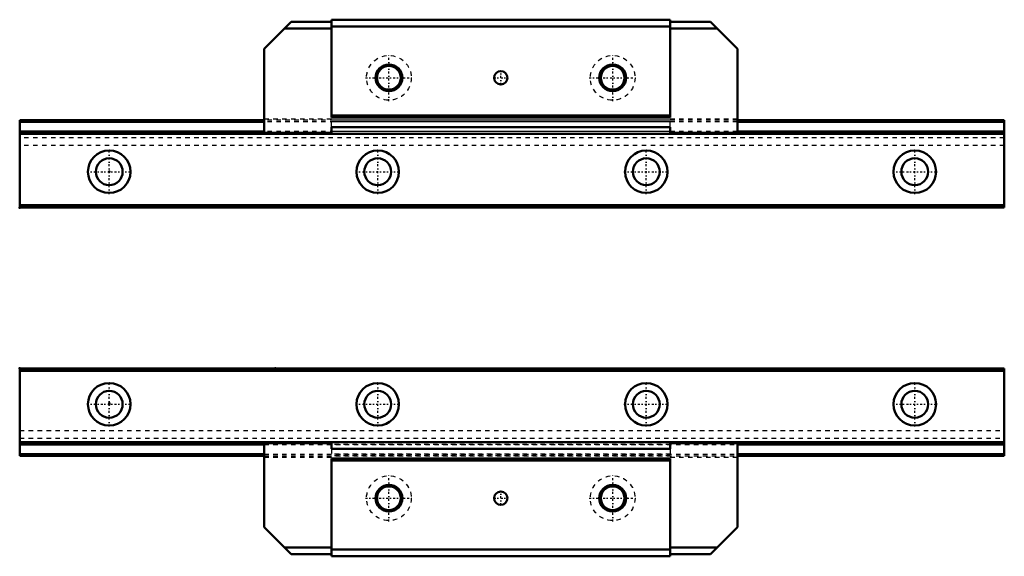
# Model space of a CAD drawing. Header units: millimetres. Extents: x -20 to 200, y -34 to 86.
import ezdxf

# ---------------------------------------------------------------- set-up
doc = ezdxf.new("R2010")
doc.units = ezdxf.units.MM
doc.linetypes.add('Center', pattern=[1.5, 0.45, -0.5, 0.05, -0.5])
doc.linetypes.add('Dashed', pattern=[2, 1, -1])
for name, color, linetype, lineweight in [('2d ConnectionPoints', 7, 'Continuous', 50), ('AM_0', 7, 'Continuous', 50), ('AM_7', 7, 'Center', 25), ('AM_9', 6, 'Dashed', 25)]:
    doc.layers.add(name, color=color, linetype=linetype, lineweight=lineweight)

# ---------------------------------------------------------------- blocks, each defined once
blk = doc.blocks.new('1_HR2042T_Slider2_0_in_HR2042T_220L_G20_52_57_15_0_0_0_4')
at = {"layer": 'AM_0'}
for p, q in [((125.35, 86), (49.65, 86)), ((49.65, 86), (49.65, 64.1)), ((125.35, 86), (125.35, 64.1)), ((40.66, 85.51), (34.65, 79.5)), ((39.16, 84.01), (49.65, 84.01)), ((40.66, 85.51), (49.65, 85.51)), ((125.35, 84.5), (49.65, 84.5)), ((125.35, 85.51), (134.34, 85.51)), ((125.35, 84.01), (135.84, 84.01)), ((140.35, 79.5), (134.34, 85.51)), ((34.65, 79.5), (34.65, 60.51)), ((140.35, 79.5), (140.35, 60.51)), ((125.35, 64.6), (49.65, 64.6)), ((125.35, 64.1), (49.65, 64.1)), ((49.65, 62), (49.65, 60.5)), ((125.35, 62), (49.65, 62)), ((125.35, 62), (125.35, 60.5)), ((34.65, 60.71), (49.65, 60.71)), ((34.65, 60.51), (49.65, 60.51)), ((125.35, 60.5), (49.65, 60.5)), ((125.35, 60.71), (140.35, 60.71)), ((125.35, 60.51), (140.35, 60.51))]:
    blk.add_line(p, q, dxfattribs=at)
for centre, radius in [((62.5, 73), 3), ((62.5, 73), 2.65), ((112.5, 73), 3), ((112.5, 73), 2.65), ((87.5, 73), 1.5)]:
    blk.add_circle(centre, radius, dxfattribs=at)
at = {"layer": 'AM_7'}
for p, q in [((62.5, 67.75), (62.5, 78.25)), ((112.5, 67.75), (112.5, 78.25)), ((57.25, 73), (67.75, 73)), ((85.92, 73), (89.08, 73)), ((87.5, 71.42), (87.5, 74.58)), ((107.25, 73), (117.75, 73))]:
    blk.add_line(p, q, dxfattribs=at)
at = {"layer": 'AM_9'}
for p, q in [((34.65, 63.81), (49.65, 63.81)), ((49.65, 62), (49.65, 63.81)), ((125.35, 63.81), (140.35, 63.81)), ((125.35, 62), (125.35, 63.81)), ((125.35, 63.5), (49.65, 63.5)), ((125.35, 63.18), (49.65, 63.18)), ((125.35, 61.02), (49.65, 61.02))]:
    blk.add_line(p, q, dxfattribs=at)
for centre in [(62.5, 73), (112.5, 73)]:
    blk.add_circle(centre, 5, dxfattribs=at)
blk = doc.blocks.new('2_HR2042T122020_Rail_2_0_in_HR2042T_220L_G20_52_57_15_0_0_0_4')
at = {"layer": 'AM_0'}
for p, q in [((34.65, 63.5), (-20, 63.5)), ((-20, 63.5), (-20, 44)), ((34.65, 63.18), (-20, 63.18)), ((200, 63.5), (140.35, 63.5)), ((200, 63.18), (140.35, 63.18)), ((200, 63.5), (200, 44)), ((34.65, 61.02), (-20, 61.02)), ((49.65, 60.5), (-20, 60.5)), ((200, 60.5), (125.35, 60.5)), ((200, 61.02), (140.35, 61.02)), ((200, 44.5), (-20, 44.5)), ((200, 44), (-20, 44))]:
    blk.add_line(p, q, dxfattribs=at)
for centre, radius in [((0, 52), 4.75), ((60, 52), 4.75), ((120, 52), 4.75), ((180, 52), 4.75), ((0, 52), 3), ((60, 52), 3), ((120, 52), 3), ((180, 52), 3)]:
    blk.add_circle(centre, radius, dxfattribs=at)
at = {"layer": 'AM_7'}
for p, q in [((0, 47.01), (0, 56.99)), ((60, 47.01), (60, 56.99)), ((120, 47.01), (120, 56.99)), ((180, 47.01), (180, 56.99)), ((-4.99, 52), (4.99, 52)), ((55.01, 52), (64.99, 52)), ((115.01, 52), (124.99, 52)), ((175.01, 52), (184.99, 52))]:
    blk.add_line(p, q, dxfattribs=at)
at = {"layer": 'AM_9'}
for p, q in [((140.35, 63.5), (34.65, 63.5)), ((140.35, 63.18), (34.65, 63.18)), ((200, 59.6), (-20, 59.6)), ((140.35, 61.02), (34.65, 61.02)), ((200, 57.9), (-20, 57.9))]:
    blk.add_line(p, q, dxfattribs=at)
blk = doc.blocks.new('3_HR2042T_Slider_0_in_HR2042T_220L_G20_52_57_15_0_0_0_4')
at = {"layer": 'AM_0'}
for p, q in [((34.65, -27.5), (34.65, -8.51)), ((34.65, -8.51), (49.65, -8.51)), ((34.65, -8.71), (49.65, -8.71)), ((125.35, -8.5), (49.65, -8.5)), ((49.65, -10), (49.65, -8.5)), ((125.35, -10), (125.35, -8.5)), ((125.35, -8.51), (140.35, -8.51)), ((125.35, -8.71), (140.35, -8.71)), ((140.35, -27.5), (140.35, -8.51)), ((125.35, -10), (49.65, -10)), ((125.35, -12.1), (49.65, -12.1)), ((49.65, -34), (49.65, -12.1)), ((125.35, -12.6), (49.65, -12.6)), ((125.35, -34), (125.35, -12.1)), ((40.66, -33.51), (34.65, -27.5)), ((140.35, -27.5), (134.34, -33.51)), ((39.16, -32.01), (49.65, -32.01)), ((125.35, -32.5), (49.65, -32.5)), ((125.35, -32.01), (135.84, -32.01)), ((40.66, -33.51), (49.65, -33.51)), ((125.35, -34), (49.65, -34)), ((125.35, -33.51), (134.34, -33.51))]:
    blk.add_line(p, q, dxfattribs=at)
for centre, radius in [((62.5, -21), 3), ((62.5, -21), 2.65), ((87.5, -21), 1.5), ((112.5, -21), 3), ((112.5, -21), 2.65)]:
    blk.add_circle(centre, radius, dxfattribs=at)
at = {"layer": 'AM_7'}
for p, q in [((62.5, -26.25), (62.5, -15.75)), ((112.5, -26.25), (112.5, -15.75)), ((87.5, -22.57), (87.5, -19.43)), ((57.25, -21), (67.75, -21)), ((85.92, -21), (89.08, -21)), ((107.25, -21), (117.75, -21))]:
    blk.add_line(p, q, dxfattribs=at)
at = {"layer": 'AM_9'}
for p, q in [((125.35, -9.02), (49.65, -9.02)), ((49.65, -10), (49.65, -11.81)), ((125.35, -10), (125.35, -11.81)), ((34.65, -11.81), (49.65, -11.81)), ((125.35, -11.18), (49.65, -11.18)), ((125.35, -11.5), (49.65, -11.5)), ((125.35, -11.81), (140.35, -11.81))]:
    blk.add_line(p, q, dxfattribs=at)
for centre in [(62.5, -21), (112.5, -21)]:
    blk.add_circle(centre, 5, dxfattribs=at)
blk = doc.blocks.new('4_HR2042T122020_Rail_0_in_HR2042T_220L_G20_52_57_15_0_0_0_4')
at = {"layer": 'AM_0'}
for p, q in [((-20, 8), (200, 8)), ((-20, -11.5), (-20, 8)), ((-20, 7.5), (200, 7.5)), ((200, -11.5), (200, 8)), ((-20, -8.5), (49.65, -8.5)), ((125.35, -8.5), (200, -8.5)), ((-20, -9.02), (34.65, -9.02)), ((140.35, -9.02), (200, -9.02)), ((-20, -11.18), (34.65, -11.18)), ((-20, -11.5), (34.65, -11.5)), ((140.35, -11.18), (200, -11.18)), ((140.35, -11.5), (200, -11.5))]:
    blk.add_line(p, q, dxfattribs=at)
for centre, radius in [((0, 0), 4.75), ((60, 0), 4.75), ((120, 0), 4.75), ((180, 0), 4.75), ((0, 0), 3), ((60, 0), 3), ((120, 0), 3), ((180, 0), 3)]:
    blk.add_circle(centre, radius, dxfattribs=at)
at = {"layer": 'AM_7'}
for p, q in [((0, -4.99), (0, 4.99)), ((60, -4.99), (60, 4.99)), ((120, -4.99), (120, 4.99)), ((180, -4.99), (180, 4.99)), ((-4.99, 0), (4.99, 0)), ((55.01, 0), (64.99, 0)), ((115.01, 0), (124.99, 0)), ((175.01, 0), (184.99, 0))]:
    blk.add_line(p, q, dxfattribs=at)
at = {"layer": 'AM_9'}
for p, q in [((-20, -5.9), (200, -5.9)), ((-20, -7.6), (200, -7.6)), ((34.65, -9.02), (140.35, -9.02)), ((34.65, -11.18), (140.35, -11.18)), ((34.65, -11.5), (140.35, -11.5))]:
    blk.add_line(p, q, dxfattribs=at)

msp = doc.modelspace()

# ---------------------------------------------------------------- linework, layer by layer
at = {"layer": '2d ConnectionPoints'}
for p in [(0, 52), (0, 52), (-20, 44), (-20, 8), (37.15, 8), (0, 0.2), (0, 0)]:
    msp.add_point(p, dxfattribs=at)

# ---------------------------------------------------------------- block references
for name in ['1_HR2042T_Slider2_0_in_HR2042T_220L_G20_52_57_15_0_0_0_4', '2_HR2042T122020_Rail_2_0_in_HR2042T_220L_G20_52_57_15_0_0_0_4', '4_HR2042T122020_Rail_0_in_HR2042T_220L_G20_52_57_15_0_0_0_4', '3_HR2042T_Slider_0_in_HR2042T_220L_G20_52_57_15_0_0_0_4']:
    msp.add_blockref(name, (0, 0))

doc.saveas('drawing.dxf')
